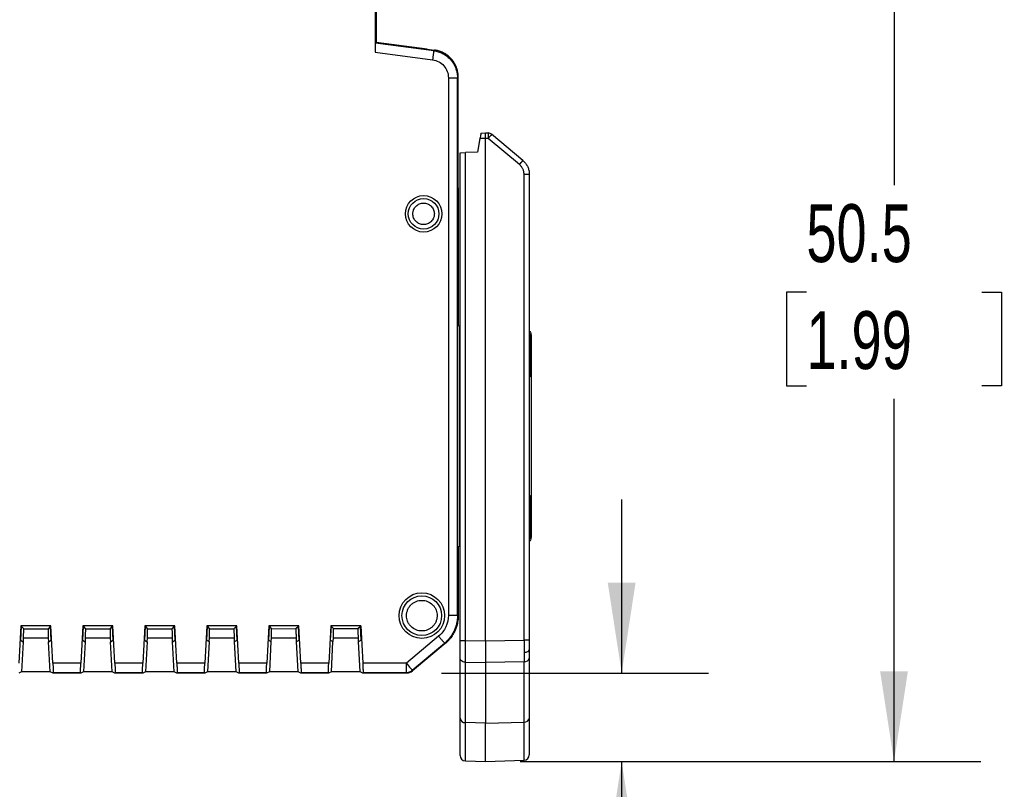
# Model space of a CAD drawing. Header units: millimetres. Extents: x 10 to 410, y 10 to 314.
# Tile 10 of 25: x 236 to 290, y 77 to 120. Entities that reach past the tile are written whole.
import ezdxf

# ---------------------------------------------------------------- set-up
doc = ezdxf.new("R2010")
doc.units = ezdxf.units.MM
doc.header["$LTSCALE"] = 1.5
doc.layers.add('DIMENSIONS', color=140, linetype='Continuous', lineweight=25)
doc.styles.add('SLDTEXTSTYLE0', font='TXT', dxfattribs={"width": 0.7})
doc.dimstyles.new('SLDDIMSTYLE0', dxfattribs={"dimtxt": 3.237012, "dimasz": 4.953, "dimexe": 0, "dimexo": 0.0625, "dimgap": 0.809253, "dimtad": 0, "dimtih": 1, "dimtoh": 1, "dimrnd": 1e-09, "dimzin": 12, "dimdsep": 46, "dimtxsty": 'SLDTEXTSTYLE0', "dimsah": 1, "dimcen": 0.09, "dimadec": 0, "dimazin": 3, "dimtfac": 1, "dimtofl": 0, "dimtmove": 0, "dimatfit": 3, "dimfxl": 0, "dimfrac": 2, "dimtolj": 1, "dimtzin": 12, "dimarcsym": 0})
doc.dimstyles.new('SLDDIMSTYLE1', dxfattribs={"dimtxt": 3.237012, "dimasz": 4.953, "dimexe": 0, "dimexo": 0.0625, "dimgap": 0.809253, "dimtad": 0, "dimtih": 1, "dimtoh": 1, "dimrnd": 1e-09, "dimzin": 12, "dimdsep": 46, "dimtxsty": 'SLDTEXTSTYLE0', "dimsah": 1, "dimcen": 0.09, "dimadec": 0, "dimazin": 3, "dimtfac": 1, "dimtmove": 0, "dimatfit": 0, "dimfxl": 0, "dimfrac": 2, "dimtolj": 1, "dimtzin": 12, "dimarcsym": 0})

# ---------------------------------------------------------------- blocks, each defined once
blk = doc.blocks.new('_D_3')
at = {"layer": 'DIMENSIONS'}
for p, q in [((275.802, 129.421), (288.495, 129.421)), ((283.732, 129.421), (283.732, 110.511)), ((278.923, 104.642), (277.836, 104.642)), ((277.836, 104.642), (277.836, 99.497)), ((288.542, 104.642), (289.629, 104.642)), ((289.629, 104.642), (289.629, 99.497)), ((277.836, 99.497), (278.923, 99.497)), ((289.629, 99.497), (288.542, 99.497)), ((283.732, 78.877), (283.732, 98.773)), ((263.227, 78.877), (288.495, 78.877))]:
    blk.add_line(p, q, dxfattribs=at)
for points in [[(283.732, 129.421), (282.97, 124.468), (284.494, 124.468)], [(283.732, 78.877), (284.494, 83.83), (282.97, 83.83)]]:
    blk.add_solid(points, dxfattribs=at)
at = {"layer": 'DIMENSIONS', "char_height": 3.175, "attachment_point": 1, "style": 'SLDTEXTSTYLE0'}
for s, insert in [('50.5', (278.923, 109.459)), ('1.99', (278.923, 103.59))]:
    blk.add_mtext(s, dxfattribs=dict(at, insert=insert))
blk = doc.blocks.new('_D_5')
at = {"layer": 'DIMENSIONS'}
for p, q in [((268.789, 83.731), (268.789, 93.256)), ((258.901, 83.731), (273.551, 83.732)), ((263.227, 78.877), (273.552, 78.878)), ((268.789, 63.877), (268.789, 78.877)), ((273.242, 63.877), (268.789, 63.877)), ((279.077, 63.877), (277.99, 63.877)), ((277.99, 63.877), (277.99, 58.732)), ((288.696, 63.877), (289.783, 63.877)), ((289.783, 63.877), (289.783, 58.732)), ((277.99, 58.732), (279.077, 58.732)), ((289.783, 58.732), (288.696, 58.732))]:
    blk.add_line(p, q, dxfattribs=at)
for points in [[(268.789, 83.731), (269.55, 88.685), (268.026, 88.684)], [(268.789, 78.877), (268.028, 73.924), (269.552, 73.924)]]:
    blk.add_solid(points, dxfattribs=at)
at = {"layer": 'DIMENSIONS', "char_height": 3.175, "attachment_point": 1, "style": 'SLDTEXTSTYLE0'}
for s, insert in [('4.9', (280.424, 68.694)), ('0.19', (279.077, 62.825))]:
    blk.add_mtext(s, dxfattribs=dict(at, insert=insert))

msp = doc.modelspace()

# ---------------------------------------------------------------- linework, layer by layer
for p, q in [((255.253, 141.174), (255.255, 117.802)), ((255.318, 140.638), (255.32, 118.338)), ((255.32, 118.338), (255.279, 118.302)), ((258.12, 117.97), (255.32, 118.338)), ((255.255, 117.802), (258.412, 117.387)), ((258.477, 117.882), (255.279, 118.302)), ((258.12, 117.97), (258.518, 117.917)), ((258.518, 117.917), (258.477, 117.882)), ((259.28, 116.397), (259.282, 86.9)), ((259.78, 116.397), (259.82, 116.432)), ((259.782, 86.9), (259.78, 116.397)), ((259.821, 110.367), (259.82, 116.432)), ((261.015, 113.063), (260.882, 112.311)), ((261.322, 113.073), (261.015, 113.063)), ((261.068, 113.365), (261.322, 113.373)), ((261.322, 113.373), (261.472, 113.368)), ((261.398, 113.071), (261.322, 113.073)), ((261.322, 85.494), (261.322, 113.073)), ((261.472, 113.069), (261.398, 113.071)), ((263.183, 111.633), (261.472, 113.069)), ((263.365, 111.863), (261.654, 113.298)), ((259.922, 112.277), (260.212, 112.288)), ((259.922, 85.513), (259.922, 112.277)), ((260.882, 112.311), (260.212, 112.288)), ((260.212, 85.513), (260.212, 112.288)), ((263.433, 85.53), (263.433, 111.097)), ((263.722, 111.097), (263.433, 111.097)), ((263.722, 111.097), (263.722, 85.53)), ((259.821, 110.367), (259.821, 102.812)), ((259.89, 102.743), (259.821, 102.812)), ((259.891, 90.718), (259.89, 102.743)), ((263.781, 102.192), (263.821, 102.232)), ((263.781, 100.27), (263.781, 102.192)), ((263.821, 102.232), (263.821, 100.23)), ((263.821, 100.23), (263.781, 100.27)), ((263.821, 100.23), (263.822, 93.232)), ((263.782, 93.192), (263.722, 93.192)), ((263.782, 93.192), (263.822, 93.232)), ((263.782, 91.27), (263.782, 93.192)), ((263.822, 93.232), (263.822, 91.23)), ((263.822, 91.23), (263.782, 91.27)), ((259.822, 90.65), (259.891, 90.718)), ((259.822, 90.65), (259.822, 86.882)), ((259.782, 86.9), (259.822, 86.882)), ((235.822, 86.329), (235.715, 84.269)), ((235.843, 86.307), (235.802, 85.529)), ((237.472, 86.329), (235.822, 86.329)), ((235.822, 86.329), (235.843, 86.307)), ((235.843, 86.307), (235.978, 86.167)), ((235.978, 86.167), (237.317, 86.168)), ((237.452, 86.307), (237.317, 86.168)), ((237.472, 86.329), (237.452, 86.307)), ((237.493, 85.529), (237.452, 86.307)), ((237.581, 84.269), (237.472, 86.329)), ((239.222, 86.329), (239.115, 84.269)), ((239.243, 86.307), (239.202, 85.529)), ((240.872, 86.329), (239.222, 86.329)), ((239.222, 86.329), (239.243, 86.307)), ((239.243, 86.307), (239.378, 86.168)), ((239.378, 86.168), (240.717, 86.168)), ((240.717, 86.168), (240.852, 86.308)), ((240.872, 86.329), (240.852, 86.308)), ((240.893, 85.529), (240.852, 86.308)), ((240.981, 84.269), (240.872, 86.329)), ((242.622, 86.33), (242.515, 84.269)), ((242.643, 86.308), (242.602, 85.53)), ((244.272, 86.33), (242.622, 86.33)), ((242.622, 86.33), (242.643, 86.308)), ((242.643, 86.308), (242.778, 86.168)), ((242.778, 86.168), (244.117, 86.168)), ((244.117, 86.168), (244.252, 86.308)), ((244.272, 86.33), (244.252, 86.308)), ((244.293, 85.53), (244.252, 86.308)), ((244.381, 84.27), (244.272, 86.33)), ((246.022, 86.33), (245.915, 84.27)), ((246.043, 86.308), (246.002, 85.53)), ((247.672, 86.33), (246.022, 86.33)), ((246.022, 86.33), (246.043, 86.308)), ((246.043, 86.308), (246.178, 86.168)), ((246.178, 86.168), (247.517, 86.168)), ((247.517, 86.168), (247.652, 86.308)), ((247.672, 86.33), (247.652, 86.308)), ((247.693, 85.53), (247.652, 86.308)), ((247.781, 84.27), (247.672, 86.33)), ((249.422, 86.33), (249.315, 84.27)), ((249.443, 86.308), (249.402, 85.53)), ((251.072, 86.33), (249.422, 86.33)), ((249.422, 86.33), (249.443, 86.308)), ((249.443, 86.308), (249.578, 86.168)), ((249.578, 86.168), (250.917, 86.169)), ((250.917, 86.169), (251.052, 86.308)), ((251.072, 86.33), (251.052, 86.308)), ((251.093, 85.53), (251.052, 86.308)), ((251.181, 84.27), (251.072, 86.33)), ((252.822, 86.33), (252.715, 84.27)), ((252.843, 86.308), (252.802, 85.53)), ((254.472, 86.33), (252.822, 86.33)), ((252.843, 86.308), (252.822, 86.33)), ((252.978, 86.169), (252.843, 86.308)), ((252.978, 86.169), (254.317, 86.169)), ((254.317, 86.169), (254.452, 86.309)), ((254.452, 86.309), (254.472, 86.33)), ((254.493, 85.53), (254.452, 86.309)), ((254.472, 86.33), (254.581, 84.27)), ((235.802, 85.529), (235.947, 85.455)), ((235.947, 85.455), (235.861, 83.803)), ((235.947, 85.455), (235.962, 85.455)), ((235.962, 85.455), (235.969, 85.667)), ((235.969, 85.667), (237.326, 85.668)), ((237.326, 85.668), (237.333, 85.455)), ((237.333, 85.455), (237.348, 85.455)), ((237.348, 85.455), (237.493, 85.529)), ((237.435, 83.803), (237.348, 85.455)), ((239.202, 85.529), (239.347, 85.455)), ((239.347, 85.455), (239.261, 83.803)), ((239.347, 85.455), (239.362, 85.455)), ((239.362, 85.455), (239.369, 85.668)), ((239.369, 85.668), (240.726, 85.668)), ((240.726, 85.668), (240.733, 85.455)), ((240.733, 85.455), (240.748, 85.455)), ((240.748, 85.455), (240.893, 85.529)), ((240.835, 83.804), (240.748, 85.455)), ((242.602, 85.53), (242.747, 85.455)), ((242.747, 85.455), (242.661, 83.804)), ((242.747, 85.455), (242.762, 85.455)), ((242.762, 85.455), (242.769, 85.668)), ((242.769, 85.668), (244.126, 85.668)), ((244.126, 85.668), (244.133, 85.455)), ((244.133, 85.455), (244.148, 85.455)), ((244.148, 85.455), (244.293, 85.53)), ((244.235, 83.804), (244.148, 85.455)), ((246.002, 85.53), (246.147, 85.456)), ((246.147, 85.456), (246.061, 83.804)), ((246.147, 85.456), (246.162, 85.456)), ((246.162, 85.456), (246.169, 85.668)), ((246.169, 85.668), (247.526, 85.668)), ((247.526, 85.668), (247.533, 85.456)), ((247.533, 85.456), (247.548, 85.456)), ((247.548, 85.456), (247.693, 85.53)), ((247.635, 83.804), (247.548, 85.456)), ((249.402, 85.53), (249.547, 85.456)), ((249.547, 85.456), (249.461, 83.804)), ((249.547, 85.456), (249.562, 85.456)), ((249.562, 85.456), (249.569, 85.669)), ((249.569, 85.669), (250.926, 85.669)), ((250.926, 85.669), (250.933, 85.456)), ((250.933, 85.456), (250.948, 85.456)), ((250.948, 85.456), (251.093, 85.53)), ((251.035, 83.804), (250.948, 85.456)), ((252.802, 85.53), (252.947, 85.456)), ((252.861, 83.804), (252.947, 85.456)), ((252.947, 85.456), (252.962, 85.456)), ((252.962, 85.456), (252.969, 85.669)), ((252.969, 85.669), (254.326, 85.669)), ((254.326, 85.669), (254.333, 85.456)), ((254.333, 85.456), (254.348, 85.456)), ((254.348, 85.456), (254.493, 85.53)), ((254.435, 83.805), (254.348, 85.456)), ((258.747, 85.753), (256.981, 84.271)), ((257.302, 83.888), (259.068, 85.37)), ((259.068, 85.37), (259.109, 85.351)), ((260.212, 85.513), (261.322, 85.494)), ((261.322, 85.494), (263.433, 85.53)), ((259.109, 85.351), (257.317, 83.848)), ((259.922, 81.249), (259.922, 84.566)), ((260.212, 84.33), (261.322, 84.311)), ((260.212, 81.012), (260.212, 84.33)), ((263.433, 84.347), (261.322, 84.311)), ((261.322, 84.311), (261.322, 80.982)), ((263.433, 81.04), (263.433, 84.347)), ((263.722, 84.584), (263.722, 81.277)), ((235.861, 83.803), (235.708, 83.729)), ((237.435, 83.803), (235.861, 83.803)), ((237.587, 83.729), (237.435, 83.803)), ((239.115, 84.269), (237.581, 84.269)), ((237.599, 83.77), (237.587, 83.729)), ((237.599, 83.77), (239.097, 83.77)), ((239.108, 83.729), (239.097, 83.77)), ((239.261, 83.803), (239.108, 83.729)), ((240.835, 83.804), (239.261, 83.803)), ((240.987, 83.729), (240.835, 83.804)), ((242.515, 84.269), (240.981, 84.269)), ((240.999, 83.77), (240.987, 83.729)), ((240.999, 83.77), (242.497, 83.77)), ((242.508, 83.73), (242.497, 83.77)), ((242.661, 83.804), (242.508, 83.73)), ((244.235, 83.804), (242.661, 83.804)), ((244.387, 83.73), (244.235, 83.804)), ((245.915, 84.27), (244.381, 84.27)), ((244.399, 83.77), (244.387, 83.73)), ((244.399, 83.77), (245.897, 83.77)), ((245.908, 83.73), (245.897, 83.77)), ((246.061, 83.804), (245.908, 83.73)), ((247.635, 83.804), (246.061, 83.804)), ((247.787, 83.73), (247.635, 83.804)), ((249.315, 84.27), (247.781, 84.27)), ((247.799, 83.771), (247.787, 83.73)), ((247.799, 83.771), (249.297, 83.771)), ((249.308, 83.73), (249.297, 83.771)), ((249.461, 83.804), (249.308, 83.73)), ((251.035, 83.804), (249.461, 83.804)), ((251.187, 83.73), (251.035, 83.804)), ((252.715, 84.27), (251.181, 84.27)), ((251.199, 83.771), (251.187, 83.73)), ((251.199, 83.771), (252.697, 83.771)), ((252.708, 83.73), (252.697, 83.771)), ((252.861, 83.804), (252.708, 83.73)), ((254.435, 83.805), (252.861, 83.804)), ((254.587, 83.73), (254.435, 83.805)), ((256.981, 84.271), (254.581, 84.27)), ((254.599, 83.771), (254.587, 83.73)), ((254.599, 83.771), (256.981, 83.771)), ((256.981, 83.771), (256.981, 84.271)), ((256.996, 83.731), (256.981, 83.771)), ((257.317, 83.848), (257.302, 83.888)), ((239.108, 83.729), (237.587, 83.729)), ((242.508, 83.73), (240.987, 83.729)), ((245.908, 83.73), (244.387, 83.73)), ((249.308, 83.73), (247.787, 83.73)), ((252.708, 83.73), (251.187, 83.73)), ((256.996, 83.731), (254.587, 83.73)), ((261.322, 80.982), (263.433, 81.04)), ((261.322, 80.982), (260.212, 81.012)), ((261.322, 78.877), (261.322, 80.982)), ((260.212, 78.916), (261.322, 78.877)), ((261.322, 78.877), (263.433, 78.951))]:
    msp.add_line(p, q)
at = {"flags": 128}
for points in [[(263.433, 78.951), (263.433, 79.011), (263.433, 79.19), (263.433, 79.487), (263.433, 79.898), (263.433, 80.418), (263.433, 81.04)], [(260.212, 78.916), (260.212, 78.976), (260.212, 79.156), (260.212, 79.454), (260.212, 79.867), (260.212, 80.388), (260.212, 81.012)]]:
    msp.add_lwpolyline(points, dxfattribs=at)
for centre, radius in [((257.921, 108.931), 1), ((257.921, 108.931), 0.839), ((257.822, 86.883), 1.25), ((257.822, 86.883), 1.089)]:
    msp.add_circle(centre, radius)
for centre, radius, start, end in [((261.462, 113.068), 0.3, 50, 88), ((261.141, 113.441), 2.727, 318.4834, 324.6497), ((263.453, 84.618), 0.272, 265.7519, 352.7845), ((260.192, 81.283), 0.272, 187.2155, 274.248), ((263.453, 81.311), 0.272, 265.752, 352.7845), ((260.222, 79.215), 0.3, 180, 268), ((263.422, 79.25), 0.3, 272, 0)]:
    msp.add_arc(centre, radius, start, end)
for points, knots in [([(255.279, 118.302), (255.278, 118.301), (255.276, 118.297), (255.273, 118.282), (255.27, 118.259), (255.267, 118.229), (255.264, 118.193), (255.261, 118.137), (255.258, 118.055), (255.255, 117.937), (255.255, 117.848), (255.255, 117.802)], [0, 0, 0, 0, 0.082788, 0.165715, 0.248806, 0.332088, 0.415586, 0.499326, 0.650991, 0.817859, 1, 1, 1, 1]), ([(258.477, 117.882), (258.477, 117.88), (258.476, 117.872), (258.472, 117.843), (258.466, 117.795), (258.457, 117.73), (258.447, 117.651), (258.431, 117.535), (258.419, 117.443), (258.412, 117.387)], [0, 0, 0, 0, 0.125001, 0.250045, 0.37509, 0.500135, 0.625179, 0.750224, 1, 1, 1, 1]), ([(258.477, 117.882), (258.519, 117.875), (258.602, 117.862), (258.725, 117.829), (258.845, 117.786), (258.96, 117.734), (259.071, 117.671), (259.176, 117.6), (259.274, 117.52), (259.366, 117.432), (259.45, 117.337), (259.525, 117.234), (259.591, 117.126), (259.648, 117.013), (259.696, 116.895), (259.733, 116.774), (259.76, 116.649), (259.776, 116.523), (259.778, 116.439), (259.78, 116.397)], [0, 0, 0, 0, 0.058839, 0.117672, 0.1765, 0.235324, 0.294144, 0.352962, 0.411778, 0.470593, 0.529407, 0.588222, 0.647038, 0.705856, 0.764676, 0.8235, 0.882328, 0.941161, 1, 1, 1, 1]), ([(259.82, 116.432), (259.819, 116.474), (259.817, 116.557), (259.801, 116.679), (259.776, 116.799), (259.742, 116.915), (259.699, 117.027), (259.647, 117.134), (259.588, 117.236), (259.522, 117.331), (259.43, 117.445), (259.303, 117.571), (259.133, 117.698), (258.943, 117.801), (258.737, 117.879), (258.591, 117.904), (258.518, 117.917)], [0, 0, 0, 0, 0.057845, 0.115118, 0.171821, 0.227956, 0.283523, 0.338525, 0.392962, 0.446836, 0.50015, 0.596457, 0.694588, 0.794549, 0.896351, 1, 1, 1, 1]), ([(259.28, 116.397), (259.338, 116.397), (259.43, 116.397), (259.547, 116.397), (259.627, 116.397), (259.692, 116.397), (259.74, 116.397), (259.77, 116.397), (259.778, 116.397), (259.78, 116.397)], [0, 0, 0, 0, 0.249776, 0.374821, 0.499865, 0.62491, 0.749955, 0.874999, 1, 1, 1, 1]), ([(261.068, 113.365), (261.068, 113.364), (261.068, 113.362), (261.066, 113.351), (261.063, 113.333), (261.058, 113.308), (261.051, 113.265), (261.036, 113.185), (261.022, 113.106), (261.015, 113.063)], [0, 0, 0, 0, 0.0969253, 0.1950765, 0.2945597, 0.3954771, 0.4979261, 0.7216929, 1, 1, 1, 1]), ([(261.322, 113.073), (261.322, 113.091), (261.322, 113.126), (261.322, 113.176), (261.322, 113.224), (261.322, 113.267), (261.322, 113.304), (261.322, 113.335), (261.322, 113.357), (261.322, 113.371), (261.322, 113.373), (261.322, 113.373)], [0, 0, 0, 0, 0.111157, 0.222287, 0.333397, 0.444492, 0.555581, 0.66667, 0.777764, 0.888872, 1, 1, 1, 1]), ([(261.472, 113.069), (261.475, 113.147), (261.476, 113.225), (261.476, 113.336), (261.475, 113.368), (261.472, 113.368)], [0, 0, 0, 0, 0.5, 0.5, 1, 1, 1, 1]), ([(261.654, 113.298), (261.656, 113.297), (261.637, 113.272), (261.57, 113.187), (261.522, 113.128), (261.472, 113.069)], [0, 0, 0, 0, 0.5, 0.5, 1, 1, 1, 1]), ([(263.365, 111.863), (263.391, 111.84), (263.442, 111.795), (263.508, 111.718), (263.566, 111.636), (263.615, 111.551), (263.655, 111.462), (263.685, 111.372), (263.707, 111.28), (263.72, 111.188), (263.722, 111.127), (263.722, 111.097)], [0, 0, 0, 0, 0.1179094, 0.2341183, 0.3486271, 0.4614361, 0.5725459, 0.6819567, 0.789669, 0.8956832, 1, 1, 1, 1]), ([(263.433, 111.097), (263.432, 111.122), (263.43, 111.173), (263.418, 111.248), (263.397, 111.322), (263.359, 111.416), (263.294, 111.528), (263.22, 111.598), (263.183, 111.633)], [0, 0, 0, 0, 0.125107, 0.249193, 0.373762, 0.500304, 0.74964, 1, 1, 1, 1]), ([(257.331, 108.931), (257.332, 108.955), (257.334, 109.005), (257.348, 109.078), (257.376, 109.163), (257.425, 109.257), (257.526, 109.381), (257.693, 109.491), (257.921, 109.534), (258.149, 109.491), (258.315, 109.381), (258.417, 109.257), (258.471, 109.152), (258.504, 109.042), (258.508, 108.968), (258.51, 108.931)], [0, 0, 0, 0, 0.0401721, 0.0800873, 0.1203853, 0.1853923, 0.2506898, 0.3803013, 0.5000468, 0.6197923, 0.7494038, 0.814411, 0.8797086, 0.9397835, 1, 1, 1, 1]), ([(258.51, 108.931), (258.509, 108.906), (258.508, 108.857), (258.493, 108.784), (258.466, 108.699), (258.417, 108.605), (258.315, 108.48), (258.149, 108.371), (257.921, 108.327), (257.693, 108.37), (257.526, 108.48), (257.425, 108.605), (257.371, 108.709), (257.337, 108.819), (257.333, 108.894), (257.331, 108.931)], [0, 0, 0, 0, 0.040172, 0.080087, 0.120385, 0.185392, 0.25069, 0.380301, 0.500047, 0.619792, 0.749404, 0.814411, 0.879709, 0.939784, 1, 1, 1, 1]), ([(263.722, 102.514), (263.745, 102.485), (263.808, 102.403), (263.816, 102.299), (263.821, 102.232)], [0, 0, 0, 0, 0.360155, 1, 1, 1, 1]), ([(263.722, 102.514), (263.745, 102.485), (263.808, 102.403), (263.816, 102.299), (263.821, 102.232)], [0, 0, 0, 0, 0.3601556, 1, 1, 1, 1]), ([(263.722, 102.415), (263.729, 102.406), (263.755, 102.37), (263.774, 102.292), (263.779, 102.226), (263.781, 102.192)], [0, 0, 0, 0, 0.142278, 0.56543, 1, 1, 1, 1]), ([(263.722, 102.192), (263.736, 102.192), (263.77, 102.192), (263.777, 102.192), (263.781, 102.192)], [0, 0, 0, 0, 0.398162, 1, 1, 1, 1]), ([(263.781, 100.27), (263.777, 100.27), (263.77, 100.27), (263.736, 100.27), (263.722, 100.27)], [0, 0, 0, 0, 0.600884, 1, 1, 1, 1]), ([(263.781, 100.27), (263.779, 100.237), (263.774, 100.17), (263.755, 100.092), (263.729, 100.056), (263.722, 100.047)], [0, 0, 0, 0, 0.4339786, 0.8565562, 1, 1, 1, 1]), ([(263.722, 99.948), (263.745, 99.977), (263.808, 100.059), (263.816, 100.164), (263.821, 100.23)], [0, 0, 0, 0, 0.3608874, 1, 1, 1, 1]), ([(263.822, 93.232), (263.817, 93.299), (263.809, 93.403), (263.745, 93.485), (263.722, 93.515)], [0, 0, 0, 0, 0.637286, 1, 1, 1, 1]), ([(263.722, 93.416), (263.729, 93.407), (263.755, 93.371), (263.774, 93.292), (263.779, 93.226), (263.782, 93.192)], [0, 0, 0, 0, 0.1466918, 0.5676669, 1, 1, 1, 1]), ([(263.782, 91.27), (263.778, 91.27), (263.771, 91.27), (263.736, 91.27), (263.722, 91.27)], [0, 0, 0, 0, 0.596451, 1, 1, 1, 1]), ([(263.782, 91.27), (263.78, 91.237), (263.775, 91.17), (263.756, 91.091), (263.729, 91.055), (263.722, 91.046)], [0, 0, 0, 0, 0.431748, 0.852153, 1, 1, 1, 1]), ([(263.822, 91.23), (263.817, 91.164), (263.809, 91.059), (263.745, 90.977), (263.722, 90.947)], [0, 0, 0, 0, 0.636559, 1, 1, 1, 1]), ([(256.983, 86.883), (256.984, 86.909), (256.985, 86.962), (256.997, 87.04), (257.015, 87.117), (257.051, 87.221), (257.116, 87.347), (257.225, 87.48), (257.358, 87.589), (257.554, 87.69), (257.822, 87.742), (258.147, 87.68), (258.384, 87.524), (258.529, 87.347), (258.606, 87.198), (258.653, 87.041), (258.659, 86.935), (258.662, 86.883)], [0, 0, 0, 0, 0.030181, 0.060117, 0.090078, 0.120333, 0.185336, 0.250543, 0.315546, 0.380753, 0.500411, 0.62007, 0.749587, 0.81459, 0.879797, 0.939849, 1, 1, 1, 1]), ([(258.662, 86.883), (258.661, 86.856), (258.66, 86.803), (258.648, 86.725), (258.63, 86.648), (258.594, 86.544), (258.529, 86.418), (258.42, 86.285), (258.287, 86.176), (258.091, 86.075), (257.822, 86.023), (257.498, 86.085), (257.261, 86.241), (257.116, 86.418), (257.039, 86.567), (256.991, 86.724), (256.986, 86.83), (256.983, 86.883)], [0, 0, 0, 0, 0.030181, 0.060117, 0.090078, 0.120333, 0.185336, 0.250543, 0.315546, 0.380753, 0.500411, 0.62007, 0.749587, 0.81459, 0.879797, 0.939849, 1, 1, 1, 1]), ([(259.782, 86.9), (259.781, 86.852), (259.779, 86.755), (259.762, 86.611), (259.736, 86.468), (259.699, 86.327), (259.653, 86.189), (259.596, 86.056), (259.53, 85.926), (259.455, 85.802), (259.37, 85.683), (259.278, 85.572), (259.178, 85.466), (259.105, 85.402), (259.068, 85.37)], [0, 0, 0, 0, 0.08334, 0.166677, 0.25001, 0.333342, 0.416671, 0.5, 0.583329, 0.666658, 0.74999, 0.833323, 0.91666, 1, 1, 1, 1]), ([(259.822, 86.882), (259.821, 86.833), (259.819, 86.736), (259.803, 86.592), (259.777, 86.449), (259.74, 86.308), (259.693, 86.17), (259.637, 86.037), (259.57, 85.907), (259.495, 85.783), (259.411, 85.664), (259.318, 85.552), (259.218, 85.447), (259.145, 85.383), (259.109, 85.351)], [0, 0, 0, 0, 0.083337, 0.166671, 0.250004, 0.333336, 0.416666, 0.499997, 0.583328, 0.666659, 0.749991, 0.833325, 0.916661, 1, 1, 1, 1]), ([(235.969, 85.667), (235.97, 85.688), (235.971, 85.729), (235.973, 85.791), (235.975, 85.862), (235.978, 85.941), (235.979, 86.02), (235.98, 86.085), (235.98, 86.131), (235.98, 86.161), (235.979, 86.165), (235.978, 86.167)], [0, 0, 0, 0, 0.079699, 0.159432, 0.240426, 0.368797, 0.500142, 0.628485, 0.759814, 0.879179, 1, 1, 1, 1]), ([(237.317, 86.168), (237.316, 86.166), (237.316, 86.164), (237.315, 86.151), (237.315, 86.127), (237.315, 86.086), (237.316, 86.021), (237.317, 85.942), (237.32, 85.854), (237.323, 85.761), (237.325, 85.699), (237.326, 85.668)], [0, 0, 0, 0, 0.079662, 0.159361, 0.240324, 0.368661, 0.499993, 0.628348, 0.759712, 0.879124, 1, 1, 1, 1]), ([(239.369, 85.668), (239.37, 85.688), (239.371, 85.73), (239.373, 85.791), (239.375, 85.862), (239.378, 85.941), (239.379, 86.02), (239.38, 86.085), (239.38, 86.131), (239.38, 86.161), (239.379, 86.166), (239.378, 86.168)], [0, 0, 0, 0, 0.079699, 0.159432, 0.240426, 0.368797, 0.500142, 0.628485, 0.759814, 0.879179, 1, 1, 1, 1]), ([(240.717, 86.168), (240.716, 86.167), (240.716, 86.164), (240.715, 86.151), (240.715, 86.128), (240.715, 86.086), (240.716, 86.021), (240.717, 85.942), (240.72, 85.854), (240.723, 85.761), (240.725, 85.699), (240.726, 85.668)], [0, 0, 0, 0, 0.079662, 0.159361, 0.240324, 0.368661, 0.499993, 0.628348, 0.759712, 0.879124, 1, 1, 1, 1]), ([(242.769, 85.668), (242.77, 85.689), (242.771, 85.73), (242.773, 85.791), (242.775, 85.862), (242.778, 85.941), (242.779, 86.02), (242.78, 86.086), (242.78, 86.132), (242.78, 86.162), (242.779, 86.166), (242.778, 86.168)], [0, 0, 0, 0, 0.079699, 0.159432, 0.240426, 0.368797, 0.500142, 0.628485, 0.759814, 0.879179, 1, 1, 1, 1]), ([(244.117, 86.168), (244.116, 86.167), (244.116, 86.165), (244.115, 86.152), (244.115, 86.128), (244.115, 86.086), (244.116, 86.021), (244.117, 85.942), (244.12, 85.854), (244.123, 85.762), (244.125, 85.699), (244.126, 85.668)], [0, 0, 0, 0, 0.079662, 0.159361, 0.240324, 0.368661, 0.499993, 0.628348, 0.759712, 0.879124, 1, 1, 1, 1]), ([(246.169, 85.668), (246.17, 85.689), (246.171, 85.73), (246.173, 85.791), (246.175, 85.863), (246.178, 85.942), (246.179, 86.02), (246.18, 86.086), (246.18, 86.132), (246.18, 86.162), (246.179, 86.166), (246.178, 86.168)], [0, 0, 0, 0, 0.079699, 0.159432, 0.240426, 0.368797, 0.500142, 0.628485, 0.759814, 0.879179, 1, 1, 1, 1]), ([(247.517, 86.168), (247.516, 86.167), (247.516, 86.165), (247.515, 86.152), (247.515, 86.128), (247.515, 86.086), (247.516, 86.022), (247.517, 85.943), (247.52, 85.855), (247.523, 85.762), (247.525, 85.7), (247.526, 85.668)], [0, 0, 0, 0, 0.079662, 0.159361, 0.240324, 0.368661, 0.499993, 0.628348, 0.759712, 0.879124, 1, 1, 1, 1]), ([(249.569, 85.669), (249.57, 85.689), (249.571, 85.73), (249.573, 85.792), (249.575, 85.863), (249.578, 85.942), (249.579, 86.021), (249.58, 86.086), (249.58, 86.132), (249.58, 86.162), (249.579, 86.166), (249.578, 86.168)], [0, 0, 0, 0, 0.079699, 0.159432, 0.240426, 0.368797, 0.500142, 0.628485, 0.759814, 0.879179, 1, 1, 1, 1]), ([(250.917, 86.169), (250.916, 86.167), (250.916, 86.165), (250.915, 86.152), (250.915, 86.128), (250.915, 86.087), (250.916, 86.022), (250.917, 85.943), (250.92, 85.855), (250.923, 85.762), (250.925, 85.7), (250.926, 85.669)], [0, 0, 0, 0, 0.079662, 0.159361, 0.240324, 0.368661, 0.499993, 0.628348, 0.759712, 0.879124, 1, 1, 1, 1]), ([(252.969, 85.669), (252.97, 85.689), (252.971, 85.731), (252.973, 85.792), (252.975, 85.863), (252.978, 85.942), (252.979, 86.021), (252.98, 86.086), (252.98, 86.133), (252.98, 86.162), (252.979, 86.167), (252.978, 86.169)], [0, 0, 0, 0, 0.079699, 0.159432, 0.240426, 0.368797, 0.500142, 0.628485, 0.759814, 0.879179, 1, 1, 1, 1]), ([(254.317, 86.169), (254.316, 86.168), (254.316, 86.166), (254.315, 86.152), (254.315, 86.129), (254.315, 86.087), (254.316, 86.022), (254.317, 85.943), (254.32, 85.855), (254.323, 85.762), (254.325, 85.7), (254.326, 85.669)], [0, 0, 0, 0, 0.079662, 0.159361, 0.240324, 0.368661, 0.499993, 0.628348, 0.759712, 0.879124, 1, 1, 1, 1]), ([(259.922, 85.513), (259.922, 85.513), (259.953, 85.513), (260.06, 85.513), (260.135, 85.513), (260.212, 85.513)], [0, 0, 0, 0, 0.5, 0.5, 1, 1, 1, 1]), ([(259.922, 84.566), (259.922, 84.59), (259.922, 84.636), (259.922, 84.714), (259.922, 84.798), (259.922, 84.889), (259.922, 85.007), (259.922, 85.153), (259.922, 85.331), (259.922, 85.452), (259.922, 85.513)], [0, 0, 0, 0, 0.100794, 0.200366, 0.299552, 0.3992, 0.500145, 0.667295, 0.832606, 1, 1, 1, 1]), ([(261.322, 85.494), (261.322, 85.453), (261.322, 85.37), (261.322, 85.247), (261.322, 85.126), (261.322, 85.007), (261.322, 84.891), (261.322, 84.78), (261.322, 84.673), (261.322, 84.572), (261.322, 84.477), (261.322, 84.389), (261.322, 84.337), (261.322, 84.311)], [0, 0, 0, 0, 0.090916, 0.181827, 0.272736, 0.363642, 0.454548, 0.545452, 0.636358, 0.727264, 0.818173, 0.909084, 1, 1, 1, 1]), ([(263.722, 85.53), (263.722, 85.53), (263.694, 85.53), (263.582, 85.53), (263.502, 85.53), (263.433, 85.53)], [0, 0, 0, 0, 0.5, 0.5, 1, 1, 1, 1]), ([(263.722, 85.53), (263.722, 85.494), (263.722, 85.421), (263.722, 85.313), (263.722, 85.207), (263.722, 85.103), (263.722, 85.037), (263.722, 85.003)], [0, 0, 0, 0, 0.201697, 0.400863, 0.599174, 0.798328, 1, 1, 1, 1]), ([(263.434, 84.872), (263.503, 84.873), (263.583, 84.886), (263.694, 84.937), (263.722, 84.973), (263.722, 85.003)], [0, 0, 0, 0, 0.5, 0.5, 1, 1, 1, 1]), ([(263.722, 85.003), (263.722, 84.971), (263.722, 84.906), (263.722, 84.816), (263.722, 84.731), (263.722, 84.653), (263.722, 84.607), (263.722, 84.584)], [0, 0, 0, 0, 0.201672, 0.400826, 0.599137, 0.798303, 1, 1, 1, 1]), ([(260.212, 84.33), (260.135, 84.332), (260.06, 84.358), (259.953, 84.446), (259.922, 84.506), (259.922, 84.566)], [0, 0, 0, 0, 0.5, 0.5, 1, 1, 1, 1]), ([(237.581, 84.269), (237.582, 84.245), (237.584, 84.198), (237.587, 84.13), (237.59, 84.065), (237.593, 84.006), (237.595, 83.952), (237.596, 83.905), (237.598, 83.865), (237.599, 83.832), (237.599, 83.806), (237.599, 83.787), (237.599, 83.774), (237.599, 83.771), (237.599, 83.77)], [0, 0, 0, 0, 0.094115, 0.186263, 0.276446, 0.364666, 0.450923, 0.535222, 0.617562, 0.697949, 0.776382, 0.852867, 0.927405, 1, 1, 1, 1]), ([(239.097, 83.77), (239.097, 83.772), (239.096, 83.776), (239.096, 83.794), (239.096, 83.821), (239.097, 83.858), (239.099, 83.905), (239.101, 83.963), (239.103, 84.029), (239.107, 84.103), (239.11, 84.184), (239.113, 84.241), (239.115, 84.269)], [0, 0, 0, 0, 0.087354, 0.177505, 0.27046, 0.366223, 0.464799, 0.566191, 0.670405, 0.777442, 0.887306, 1, 1, 1, 1]), ([(240.981, 84.269), (240.982, 84.246), (240.984, 84.198), (240.987, 84.13), (240.99, 84.066), (240.993, 84.006), (240.995, 83.953), (240.996, 83.906), (240.998, 83.866), (240.999, 83.832), (240.999, 83.806), (240.999, 83.787), (240.999, 83.775), (240.999, 83.772), (240.999, 83.77)], [0, 0, 0, 0, 0.094115, 0.186263, 0.276446, 0.364666, 0.450923, 0.535222, 0.617562, 0.697949, 0.776382, 0.852867, 0.927405, 1, 1, 1, 1]), ([(242.497, 83.77), (242.497, 83.772), (242.496, 83.776), (242.496, 83.794), (242.496, 83.821), (242.497, 83.858), (242.499, 83.906), (242.501, 83.963), (242.503, 84.029), (242.507, 84.104), (242.51, 84.185), (242.513, 84.241), (242.515, 84.269)], [0, 0, 0, 0, 0.087354, 0.177505, 0.27046, 0.366223, 0.464799, 0.566191, 0.670405, 0.777442, 0.887306, 1, 1, 1, 1]), ([(244.381, 84.27), (244.382, 84.246), (244.384, 84.199), (244.387, 84.13), (244.39, 84.066), (244.393, 84.006), (244.395, 83.953), (244.396, 83.906), (244.398, 83.866), (244.399, 83.833), (244.399, 83.807), (244.399, 83.788), (244.399, 83.775), (244.399, 83.772), (244.399, 83.77)], [0, 0, 0, 0, 0.094115, 0.186263, 0.276446, 0.364666, 0.450923, 0.535222, 0.617562, 0.697949, 0.776382, 0.852867, 0.927405, 1, 1, 1, 1]), ([(245.897, 83.77), (245.897, 83.772), (245.896, 83.777), (245.896, 83.794), (245.896, 83.821), (245.897, 83.858), (245.899, 83.906), (245.901, 83.963), (245.903, 84.03), (245.907, 84.104), (245.91, 84.185), (245.913, 84.241), (245.915, 84.27)], [0, 0, 0, 0, 0.087354, 0.177505, 0.27046, 0.366223, 0.464799, 0.566191, 0.670405, 0.777442, 0.887306, 1, 1, 1, 1]), ([(247.781, 84.27), (247.782, 84.246), (247.784, 84.199), (247.787, 84.13), (247.79, 84.066), (247.793, 84.007), (247.795, 83.953), (247.796, 83.906), (247.798, 83.866), (247.799, 83.833), (247.799, 83.807), (247.799, 83.788), (247.799, 83.775), (247.799, 83.772), (247.799, 83.771)], [0, 0, 0, 0, 0.094115, 0.186263, 0.276446, 0.364666, 0.450923, 0.535222, 0.617562, 0.697949, 0.776382, 0.852867, 0.927405, 1, 1, 1, 1]), ([(249.297, 83.771), (249.297, 83.773), (249.296, 83.777), (249.296, 83.795), (249.296, 83.821), (249.297, 83.859), (249.299, 83.906), (249.301, 83.963), (249.303, 84.03), (249.307, 84.104), (249.31, 84.185), (249.313, 84.242), (249.315, 84.27)], [0, 0, 0, 0, 0.087354, 0.177505, 0.27046, 0.366223, 0.464799, 0.566191, 0.670405, 0.777442, 0.887306, 1, 1, 1, 1]), ([(251.181, 84.27), (251.182, 84.246), (251.184, 84.199), (251.187, 84.131), (251.19, 84.066), (251.193, 84.007), (251.195, 83.954), (251.196, 83.907), (251.198, 83.866), (251.199, 83.833), (251.199, 83.807), (251.199, 83.788), (251.199, 83.776), (251.199, 83.772), (251.199, 83.771)], [0, 0, 0, 0, 0.094115, 0.186263, 0.276446, 0.364666, 0.450923, 0.535222, 0.617562, 0.697949, 0.776382, 0.852867, 0.927405, 1, 1, 1, 1]), ([(252.697, 83.771), (252.697, 83.773), (252.696, 83.777), (252.696, 83.795), (252.696, 83.822), (252.697, 83.859), (252.699, 83.906), (252.701, 83.964), (252.703, 84.03), (252.707, 84.104), (252.71, 84.185), (252.713, 84.242), (252.715, 84.27)], [0, 0, 0, 0, 0.087354, 0.177505, 0.27046, 0.366223, 0.464799, 0.566191, 0.670405, 0.777442, 0.887306, 1, 1, 1, 1]), ([(254.581, 84.27), (254.582, 84.247), (254.584, 84.199), (254.587, 84.131), (254.59, 84.067), (254.593, 84.007), (254.595, 83.954), (254.596, 83.907), (254.598, 83.867), (254.599, 83.834), (254.599, 83.807), (254.599, 83.788), (254.599, 83.776), (254.599, 83.773), (254.599, 83.771)], [0, 0, 0, 0, 0.0941151, 0.1862633, 0.2764461, 0.3646655, 0.4509233, 0.5352215, 0.6175625, 0.6979486, 0.7763824, 0.8528668, 0.9274049, 1, 1, 1, 1]), ([(256.981, 84.271), (257.063, 84.174), (257.143, 84.077), (257.261, 83.937), (257.298, 83.893), (257.302, 83.888)], [0, 0, 0, 0, 0.5, 0.5, 1, 1, 1, 1]), ([(257.317, 83.848), (257.299, 83.833), (257.262, 83.805), (257.2, 83.772), (257.134, 83.749), (257.066, 83.733), (257.019, 83.732), (256.996, 83.731)], [0, 0, 0, 0, 0.200005, 0.400004, 0.6, 0.799997, 1, 1, 1, 1]), ([(259.922, 79.215), (259.922, 79.216), (259.922, 79.218), (259.922, 79.23), (259.922, 79.249), (259.922, 79.277), (259.922, 79.312), (259.922, 79.383), (259.922, 79.518), (259.922, 79.754), (259.922, 80.051), (259.922, 80.363), (259.922, 80.667), (259.922, 80.944), (259.922, 81.147), (259.922, 81.249)], [0, 0, 0, 0, 0.043188, 0.086316, 0.129417, 0.172528, 0.215683, 0.258917, 0.386434, 0.514033, 0.637976, 0.762001, 0.841352, 0.920612, 1, 1, 1, 1]), ([(263.722, 81.277), (263.722, 81.214), (263.722, 81.088), (263.722, 80.91), (263.722, 80.741), (263.722, 80.58), (263.722, 80.428), (263.722, 80.284), (263.722, 80.15), (263.722, 80.024), (263.722, 79.907), (263.722, 79.741), (263.722, 79.551), (263.722, 79.398), (263.722, 79.308), (263.722, 79.259), (263.722, 79.253), (263.722, 79.25)], [0, 0, 0, 0, 0.048898, 0.097597, 0.146145, 0.194594, 0.242994, 0.291395, 0.339849, 0.388406, 0.437116, 0.486028, 0.613537, 0.741127, 0.827428, 0.913625, 1, 1, 1, 1])]:
    msp.add_open_spline(points, degree=3, knots=knots)
for points in [[(258.412, 117.387), (258.531, 117.371), (258.762, 117.295), (259.049, 117.07), (259.235, 116.756), (259.28, 116.517), (259.28, 116.397)], [(259.282, 86.9), (259.282, 86.682), (259.186, 86.247), (258.914, 85.893), (258.747, 85.753)], [(259.782, 86.9), (259.779, 86.9), (259.752, 86.9), (259.636, 86.9), (259.463, 86.9), (259.34, 86.9), (259.282, 86.9)], [(258.747, 85.753), (258.784, 85.709), (258.864, 85.614), (258.975, 85.482), (259.049, 85.393), (259.066, 85.373), (259.068, 85.37)], [(260.212, 84.33), (260.211, 84.469), (260.21, 84.831), (260.211, 85.286), (260.212, 85.513)], [(263.433, 85.53), (263.434, 85.303), (263.434, 85.076), (263.434, 84.872)], [(263.434, 84.872), (263.434, 84.667), (263.434, 84.487), (263.433, 84.347)], [(256.981, 83.771), (257.097, 83.771), (257.213, 83.814), (257.302, 83.888)]]:
    msp.add_open_spline(points, degree=3)

# ---------------------------------------------------------------- dimensions: what is measured, and where the dimension line sits
at = {"layer": 'DIMENSIONS'}
for base, p2, angle, dimstyle, picture, middle in [((283.732, 129.421), (273.897, 129.421), 90, 'SLDDIMSTYLE0', '_D_3', (283.732, 104.642)), ((268.789, 83.731), (256.996, 83.731), 270.0043, 'SLDDIMSTYLE1', '_D_5', (268.79, 63.877))]:
    dim = msp.add_linear_dim(base=base, p1=(261.322, 78.877), p2=p2, angle=angle, dimstyle=dimstyle, dxfattribs=at)
    dim.commit()
    dim.dimension.update_dxf_attribs({"geometry": picture, "text_midpoint": middle, "dimtype": 160})

doc.saveas('drawing.dxf')
